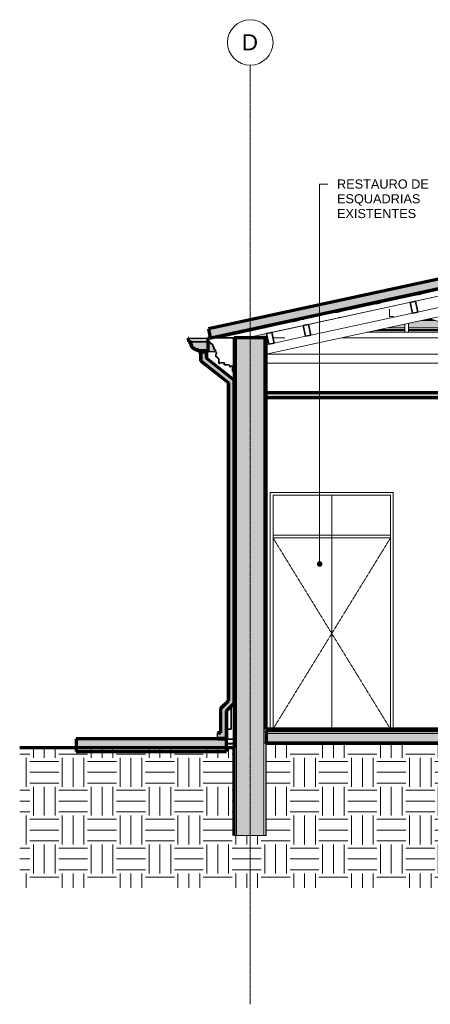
# Model space of a CAD drawing. Header units: millimetres. Extents: x -21497 to 35032, y -1993 to 8822.
# Tile 14 of 25: x 7299 to 11806, y -1993 to 8822. Entities that reach past the tile are written whole.
import ezdxf

# ---------------------------------------------------------------- set-up
doc = ezdxf.new("R2010")
doc.units = ezdxf.units.MM
doc.linetypes.add('_Tracejado pequeno', pattern=[2.25, 1.5, -0.75])
doc.linetypes.add('_Traço - ponto', pattern=[16, 12, -2, 0, -2])
for name, color, linetype, lineweight in [('A-CLNG', 13, 'Continuous', 25), ('A-CLNG-PATT', 13, 'Continuous', 25), ('A-DOOR', 31, 'Continuous', 18), ('A-DOOR-HDLN', 31, '_Tracejado pequeno', 18), ('A-FLOR', 192, 'Continuous', 18), ('A-FLOR-MCUT', 51, 'Continuous', 18), ('A-FLOR-PATT', 8, 'Continuous', 25), ('A-GENM', 13, 'Continuous', 18), ('A-GLAZ-CWMG', 51, 'Continuous', 18), ('A-ROOF', 132, 'Continuous', 25), ('A-ROOF-MCUT', 132, 'Continuous', 70), ('A-ROOF-OTLN', 132, 'Continuous', 25), ('A-ROOF-PATT', 132, 'Continuous', 25), ('A-WALL', 113, 'Continuous', 18), ('A-WALL-PATT', 111, 'Continuous', 70), ('G-ANNO-TEXT', 231, 'Continuous', 9), ('S-GRID', 1, 'Continuous', 9), ('S-GRID-IDEN', 1, 'Continuous', 9)]:
    doc.layers.add(name, color=color, linetype=linetype, lineweight=lineweight)
doc.styles.add('Arial_2', font='arial.ttf', dxfattribs={"height": 175})
doc.styles.add('Arial_3', font='arial.ttf', dxfattribs={"height": 100})
pattern_1 = [(0, (18521.33, 3294.04), (317.5, 317.5), [317.5, -317.5]), (0, (18521.33, 3413.1), (317.5, 317.5), [317.5, -317.5]), (0, (18521.33, 3532.16), (317.5, 317.5), [317.5, -317.5]), (90, (18561.02, 3571.85), (-317.5, 317.5), [317.5, -317.5]), (90, (18680.08, 3571.85), (-317.5, 317.5), [317.5, -317.5]), (90, (18799.14, 3571.85), (-317.5, 317.5), [317.5, -317.5])]

# ---------------------------------------------------------------- blocks, each defined once
blk = doc.blocks.new('porta dupla - P01 - 1_35 x 2_60 m-4336736-CORTE F - MANTER _ CONSTRUIR')
at = {"layer": 'A-DOOR'}
for p, q in [((-17953, 3630), (-17953, 1030)), ((-16603, 3630), (-17953, 3630)), ((-17923, 1030), (-17923, 3600)), ((-17923, 3600), (-16633, 3600)), ((-17923, 3600), (-17278, 3600)), ((-17923, 3600), (-17923, 1030)), ((-17278, 1030), (-17278, 3600)), ((-17278, 3600), (-16633, 3600)), ((-17278, 1030), (-17278, 3600)), ((-16633, 3600), (-16633, 1030)), ((-16633, 3600), (-16633, 1030)), ((-16603, 1030), (-16603, 3630)), ((-16633, 3160), (-17923, 3160)), ((-17923, 3160), (-17923, 3130)), ((-16633, 3130), (-16633, 3160)), ((-17923, 3130), (-16633, 3130))]:
    blk.add_line(p, q, dxfattribs=at)
at = {"layer": 'A-DOOR-HDLN'}
for p, q in [((-16633, 3130), (-17923, 3130)), ((-17923, 3130), (-17278, 2080)), ((-16633, 3130), (-17278, 2080)), ((-17278, 2080), (-17923, 1030)), ((-17278, 2080), (-16633, 1030))]:
    blk.add_line(p, q, dxfattribs=at)
blk = doc.blocks.new('Rectangular Mullion - 6x12 cm-3934083-CORTE F - MANTER _ CONSTRUIR')
at = {"layer": 'A-GLAZ-CWMG', "lineweight": 35}
for p, q in [((-16360, 5729), (-16419, 5716)), ((-16419, 5716), (-16393, 5599)), ((-16335, 5611), (-16360, 5729)), ((-16393, 5599), (-16335, 5611))]:
    blk.add_line(p, q, dxfattribs=at)
blk = doc.blocks.new('Rectangular Mullion - 2x5 cm-4253627-CORTE F - MANTER _ CONSTRUIR')
at = {"layer": 'A-GLAZ-CWMG'}
for p, q in [((-18153, 5419), (-18153, 5427)), ((-18153, 5407), (-18153, 5419)), ((-18093, 5419), (-18153, 5419)), ((-18098, 5439), (-18003, 5439)), ((-17786, 5419), (-17796, 5419)), ((-17706, 5439), (-17697, 5439)), ((-16475, 5419), (-16748, 5419)), ((-16659, 5439), (-16475, 5439)), ((-16435, 5439), (-15937, 5439)), ((-15937, 5419), (-16435, 5419)), ((-15859, 5419), (-15897, 5419)), ((-15761, 5439), (-15400, 5439)), ((-15400, 5419), (-15705, 5419)), ((-15360, 5439), (-15186, 5439)), ((-15186, 5419), (-15360, 5419)), ((-15036, 5439), (-14862, 5439)), ((-14862, 5419), (-15036, 5419)), ((-14822, 5439), (-14461, 5439)), ((-14517, 5419), (-14822, 5419)), ((-14325, 5419), (-14363, 5419)), ((-14285, 5439), (-13787, 5439)), ((-13787, 5419), (-14285, 5419)), ((-13747, 5439), (-13563, 5439)), ((-13474, 5419), (-13747, 5419)), ((-12525, 5439), (-12516, 5439)), ((-18153, 5407), (-18149, 5407)), ((-17852, 5407), (-17842, 5407)), ((-16804, 5407), (-16475, 5407)), ((-16435, 5407), (-15937, 5407)), ((-15897, 5407), (-15823, 5407)), ((-15670, 5407), (-15400, 5407)), ((-15360, 5407), (-15186, 5407)), ((-15036, 5407), (-14862, 5407)), ((-14822, 5407), (-14552, 5407)), ((-14399, 5407), (-14325, 5407)), ((-14285, 5407), (-13787, 5407)), ((-13747, 5407), (-13418, 5407))]:
    blk.add_line(p, q, dxfattribs=at)
blk = doc.blocks.new('Rectangular Mullion - 2x5 cm-4253628-CORTE F - MANTER _ CONSTRUIR')
at = {"layer": 'A-GLAZ-CWMG', "lineweight": 35}
for p, q in [((-17651, 5536), (-17700, 5525)), ((-17700, 5525), (-17696, 5506)), ((-17696, 5506), (-17647, 5516)), ((-17647, 5516), (-17651, 5536))]:
    blk.add_line(p, q, dxfattribs=at)
blk = doc.blocks.new('Rectangular Mullion - 2x5 cm-4253642-CORTE F - MANTER _ CONSTRUIR')
at = {"layer": 'A-GLAZ-CWMG'}
for p, q in [((-17646, 5529), (-17646, 5537)), ((-17646, 5517), (-17646, 5529)), ((-17586, 5529), (-17646, 5529)), ((-17646, 5517), (-17642, 5517)), ((-17591, 5549), (-17496, 5549)), ((-17344, 5517), (-17335, 5517)), ((-17279, 5529), (-17289, 5529)), ((-17199, 5549), (-17190, 5549)), ((-16297, 5517), (-16143, 5517)), ((-16178, 5529), (-16241, 5529)), ((-15937, 5529), (-16025, 5529)), ((-15989, 5517), (-15937, 5517)), ((-15400, 5529), (-15897, 5529)), ((-15897, 5517), (-15400, 5517)), ((-15186, 5529), (-15360, 5529)), ((-15360, 5517), (-15186, 5517)), ((-14862, 5529), (-15036, 5529)), ((-15036, 5517), (-14862, 5517)), ((-14325, 5529), (-14822, 5529)), ((-14822, 5517), (-14325, 5517)), ((-14197, 5529), (-14285, 5529)), ((-14285, 5517), (-14233, 5517)), ((-14079, 5517), (-13925, 5517)), ((-13981, 5529), (-14044, 5529))]:
    blk.add_line(p, q, dxfattribs=at)
blk = doc.blocks.new('Rectangular Mullion - 2x5 cm-4253644-CORTE F - MANTER _ CONSTRUIR')
at = {"layer": 'A-GLAZ-CWMG'}
for p, q in [((-16632, 5749), (-16632, 5757)), ((-16632, 5737), (-16632, 5749)), ((-16572, 5749), (-16632, 5749)), ((-16632, 5737), (-16627, 5737)), ((-16577, 5769), (-16482, 5769)), ((-16330, 5737), (-16321, 5737)), ((-16265, 5749), (-16274, 5749)), ((-16185, 5769), (-16175, 5769)), ((-15283, 5737), (-15186, 5737)), ((-15186, 5749), (-15227, 5749)), ((-14995, 5749), (-15036, 5749)), ((-15036, 5737), (-14939, 5737)), ((-13948, 5749), (-13957, 5749)), ((-13901, 5737), (-13892, 5737)), ((-13590, 5749), (-13650, 5749)), ((-13595, 5737), (-13590, 5737)), ((-13590, 5757), (-13590, 5749)), ((-13590, 5749), (-13590, 5737))]:
    blk.add_line(p, q, dxfattribs=at)
blk = doc.blocks.new('Rectangular Mullion - 2x5 cm-4253647-CORTE F - MANTER _ CONSTRUIR')
at = {"layer": 'A-GLAZ-CWMG', "lineweight": 35}
for p, q in [((-17199, 5634), (-17247, 5623)), ((-17194, 5614), (-17199, 5634)), ((-17247, 5623), (-17243, 5604)), ((-17243, 5604), (-17194, 5614))]:
    blk.add_line(p, q, dxfattribs=at)
blk = doc.blocks.new('Rectangular Mullion - 2x5 cm-4253648-CORTE F - MANTER _ CONSTRUIR')
at = {"layer": 'A-GLAZ-CWMG', "lineweight": 35}
for p, q in [((-16746, 5732), (-16795, 5721)), ((-16742, 5712), (-16746, 5732)), ((-16795, 5721), (-16791, 5702)), ((-16791, 5702), (-16742, 5712))]:
    blk.add_line(p, q, dxfattribs=at)
blk = doc.blocks.new('Rectangular Mullion - 2x5 cm-4253649-CORTE F - MANTER _ CONSTRUIR')
at = {"layer": 'A-GLAZ-CWMG', "lineweight": 35}
for p, q in [((-16294, 5830), (-16343, 5820)), ((-16343, 5820), (-16338, 5800)), ((-16338, 5800), (-16289, 5811)), ((-16289, 5811), (-16294, 5830))]:
    blk.add_line(p, q, dxfattribs=at)
blk = doc.blocks.new('Rectangular Mullion - 6x12 cm-3933650-CORTE F - MANTER _ CONSTRUIR')
at = {"layer": 'A-GLAZ-CWMG'}
for p, q in [((-16643, 5667), (-16643, 5670)), ((-16643, 5563), (-16643, 5643)), ((-16598, 5679), (-16588, 5679)), ((-15551, 5679), (-15186, 5679)), ((-15036, 5679), (-14671, 5679)), ((-13634, 5679), (-13624, 5679)), ((-16643, 5554), (-16643, 5563)), ((-16601, 5563), (-16643, 5563)), ((-15186, 5563), (-16087, 5563)), ((-16079, 5548), (-15186, 5548)), ((-14135, 5563), (-15036, 5563)), ((-15036, 5548), (-14143, 5548))]:
    blk.add_line(p, q, dxfattribs=at)
blk = doc.blocks.new('Rectangular Mullion - 6x12 cm 2-3933709-CORTE F - MANTER _ CONSTRUIR')
at = {"layer": 'A-GLAZ-CWMG'}
for p, q in [((-15255, 5969), (-16360, 5729)), ((-16419, 5716), (-16427, 5714))]:
    blk.add_line(p, q, dxfattribs=at)
blk = doc.blocks.new('Rectangular Mullion - 4x6_3-V18-CORTE F - MANTER _ CONSTRUIR')
at = {"layer": 'A-GLAZ-CWMG'}
for p, q in [((-16455, 5776), (-16475, 5776)), ((-16475, 5776), (-16475, 5770)), ((-16450, 5776), (-16455, 5776)), ((-16475, 5704), (-16475, 5706)), ((-16435, 5713), (-16435, 5715)), ((-16475, 5388), (-16475, 5479)), ((-16435, 5388), (-16435, 5487))]:
    blk.add_line(p, q, dxfattribs=at)
blk = doc.blocks.new('Rectangular Mullion - 4x6_3-3931011-CORTE F - MANTER _ CONSTRUIR')
at = {"layer": 'A-GLAZ-CWMG'}
for p, q in [((-15385, 6007), (-15107, 6067)), ((-15107, 6067), (-15093, 6006)), ((-18214, 5329), (-15171, 5989)), ((-15837, 5909), (-15434, 5996)), ((-15116, 6001), (-15093, 6006)), ((-16289, 5811), (-15886, 5898)), ((-16742, 5712), (-16338, 5800)), ((-17194, 5614), (-16791, 5702)), ((-17647, 5516), (-17243, 5604)), ((-18511, 5329), (-17696, 5506)), ((-18587, 5248), (-18589, 5257)), ((-18587, 5248), (-18582, 5249))]:
    blk.add_line(p, q, dxfattribs=at)
blk = doc.blocks.new('Rectangular Mullion - 6x12 cm 2-4082039-CORTE F - MANTER _ CONSTRUIR')
at = {"layer": 'A-GLAZ-CWMG'}
for p, q in [((-16427, 5714), (-17533, 5474)), ((-17592, 5462), (-17600, 5460))]:
    blk.add_line(p, q, dxfattribs=at)
blk = doc.blocks.new('Rectangular Mullion - 6x12 cm-4082038-CORTE F - MANTER _ CONSTRUIR')
at = {"layer": 'A-GLAZ-CWMG', "lineweight": 35}
for p, q in [((-17533, 5474), (-17592, 5462)), ((-17592, 5462), (-17566, 5344)), ((-17507, 5357), (-17533, 5474)), ((-17566, 5344), (-17507, 5357))]:
    blk.add_line(p, q, dxfattribs=at)
blk = doc.blocks.new('Rectangular Mullion - 6x12 cm-3933674-CORTE F - MANTER _ CONSTRUIR')
at = {"layer": 'A-GLAZ-CWMG'}
for p, q in [((-17984, 5376), (-17984, 5378)), ((-17939, 5388), (-17930, 5388)), ((-16892, 5388), (-15768, 5388)), ((-15615, 5388), (-15186, 5388)), ((-15036, 5388), (-14607, 5388)), ((-14454, 5388), (-13330, 5388))]:
    blk.add_line(p, q, dxfattribs=at)
blk = doc.blocks.new('tesoura2 - tesoura-4027960-CORTE F - MANTER _ CONSTRUIR')
at = {"layer": 'A-GENM'}
for p, q in [((-15115, 6066), (-15186, 6066)), ((-15186, 6066), (-15186, 6050)), ((-15036, 6066), (-15107, 6066)), ((-15036, 6050), (-15036, 6066)), ((-15186, 5986), (-15186, 5976)), ((-15036, 5983), (-15036, 5986)), ((-15221, 5853), (-16335, 5611)), ((-15160, 5764), (-15186, 5861)), ((-15036, 5861), (-15060, 5764)), ((-15036, 5860), (-15036, 5861)), ((-17998, 5148), (-15160, 5764)), ((-15186, 5758), (-15186, 5148)), ((-15060, 5764), (-12303, 5166)), ((-15036, 5148), (-15036, 5758)), ((-16393, 5599), (-17507, 5357)), ((-16203, 5538), (-15186, 5188)), ((-15186, 5241), (-16108, 5558)), ((-14114, 5558), (-15036, 5241)), ((-15036, 5188), (-14019, 5538)), ((-17566, 5344), (-17911, 5269)), ((-17970, 5257), (-17998, 5251)), ((-15186, 5188), (-15186, 5241)), ((-15036, 5241), (-15036, 5188)), ((-12303, 5148), (-17998, 5148)), ((-15186, 5148), (-15036, 5148))]:
    blk.add_line(p, q, dxfattribs=at)
blk = doc.blocks.new('Rectangular Mullion - 6x12 cm 2-4082040-CORTE F - MANTER _ CONSTRUIR')
at = {"layer": 'A-GLAZ-CWMG'}
blk.add_line((-17600, 5460), (-17937, 5387), dxfattribs=at)
blk = doc.blocks.new('Rectangular Mullion - 6x12 cm-4082041-CORTE F - MANTER _ CONSTRUIR')
at = {"layer": 'A-GLAZ-CWMG', "lineweight": 35}
for p, q in [((-17937, 5387), (-17995, 5374)), ((-17995, 5374), (-17970, 5257)), ((-17911, 5269), (-17937, 5387)), ((-17970, 5257), (-17911, 5269))]:
    blk.add_line(p, q, dxfattribs=at)
blk = doc.blocks.new('Generic Models 1 - Generic Models 24-4258923-CORTE F - MANTER _ CONSTRUIR')
at = {"layer": 'A-GENM', "lineweight": 25}
h = blk.add_hatch(color=173, dxfattribs=at)
h.paths.add_polyline_path([(-18433, 924), (-18433, 1230), (-18348, 1315), (-18348, 4864), (-18652, 5104), (-18652, 5174), (-18654, 5174), (-18654, 5103), (-18350, 4863), (-18350, 1316), (-18435, 1231), (-18435, 926), (-18533, 926), (-18533, 924), (-18498, 924)], flags=0)
h.paths.add_polyline_path([(-18496, 987), (-18496, 1256), (-18411, 1341), (-18411, 4834), (-18715, 5073), (-18715, 5174), (-18717, 5174), (-18717, 5072), (-18413, 4833), (-18413, 1342), (-18498, 1257), (-18498, 989), (-18533, 989), (-18533, 987), (-18498, 987)], flags=0)
for points in [[(-18435, 926), (-18435, 1231), (-18350, 1316), (-18350, 4863), (-18654, 5103), (-18654, 5174), (-18715, 5174), (-18715, 5073), (-18411, 4834), (-18411, 1341), (-18496, 1256), (-18496, 987), (-18533, 987), (-18533, 926), (-18496, 926)], [(-18498, 922), (-18433, 922), (-18433, 924), (-18498, 924)]]:
    blk.add_hatch(color=254, dxfattribs=at).paths.add_polyline_path(points, flags=0)
at = {"layer": 'A-GENM', "color": 7, "lineweight": 70}
for p, q in [((-18715, 5174), (-18717, 5174)), ((-18717, 5174), (-18717, 5072)), ((-18715, 5073), (-18715, 5174)), ((-18652, 5174), (-18654, 5174)), ((-18654, 5174), (-18654, 5103)), ((-18654, 5103), (-18350, 4863)), ((-18652, 5104), (-18652, 5174)), ((-18348, 4864), (-18652, 5104)), ((-18717, 5072), (-18413, 4833)), ((-18411, 4834), (-18715, 5073)), ((-18413, 4833), (-18413, 1342)), ((-18411, 1341), (-18411, 4834)), ((-18350, 4863), (-18350, 1316)), ((-18348, 1315), (-18348, 4864)), ((-18413, 1342), (-18498, 1257)), ((-18496, 1256), (-18411, 1341)), ((-18350, 1316), (-18435, 1231)), ((-18433, 1230), (-18348, 1315)), ((-18498, 1257), (-18498, 989)), ((-18496, 987), (-18496, 1256)), ((-18435, 1231), (-18435, 926)), ((-18433, 924), (-18433, 1230)), ((-18498, 989), (-18533, 989)), ((-18533, 989), (-18533, 987)), ((-18533, 987), (-18496, 987)), ((-18435, 926), (-18533, 926)), ((-18533, 926), (-18533, 924)), ((-18533, 924), (-18433, 924))]:
    blk.add_line(p, q, dxfattribs=at)
at = {"layer": 'A-GENM', "color": 5, "lineweight": 25}
for p, q in [((-18533, 926), (-18533, 987)), ((-18498, 924), (-18498, 922))]:
    blk.add_line(p, q, dxfattribs=at)
blk = doc.blocks.new('ORNAMENTO SUPERIOR - ORNAMENTO SUPERIOR-4323885-CORTE F - MANTER _ CONSTRUIR')
at = {"layer": 'A-GENM', "lineweight": 35}
for p, q in [((-18348, 5329), (-18632, 5329)), ((-18632, 5329), (-18632, 5287)), ((-18348, 4939), (-18348, 5329)), ((-18632, 5287), (-18622, 5287)), ((-18622, 5287), (-18622, 5282)), ((-18622, 5282), (-18617, 5282)), ((-18617, 5282), (-18617, 5277)), ((-18617, 5277), (-18612, 5277)), ((-18612, 5277), (-18612, 5267)), ((-18612, 5267), (-18597, 5267)), ((-18597, 5267), (-18597, 5262)), ((-18597, 5262), (-18592, 5262)), ((-18592, 5262), (-18592, 5257)), ((-18592, 5257), (-18587, 5257)), ((-18587, 5257), (-18587, 5252)), ((-18587, 5252), (-18582, 5252)), ((-18582, 5252), (-18582, 5232)), ((-18582, 5232), (-18572, 5232)), ((-18572, 5232), (-18572, 5202)), ((-18572, 5202), (-18562, 5202)), ((-18562, 5202), (-18562, 5192)), ((-18562, 5192), (-18552, 5192)), ((-18552, 5192), (-18552, 5187)), ((-18552, 5187), (-18566, 5177)), ((-18546, 5117), (-18536, 5117)), ((-18536, 5117), (-18536, 5107)), ((-18536, 5107), (-18526, 5107)), ((-18526, 5107), (-18526, 5097)), ((-18526, 5097), (-18516, 5097)), ((-18516, 5097), (-18516, 5047)), ((-18516, 5047), (-18506, 5047)), ((-18506, 5047), (-18506, 5052)), ((-18506, 5052), (-18456, 5052)), ((-18452, 5032), (-18406, 5032)), ((-18406, 5032), (-18406, 5024)), ((-18406, 5024), (-18398, 5024)), ((-18398, 5024), (-18398, 5009)), ((-18398, 5009), (-18388, 5009)), ((-18368, 5009), (-18368, 4959)), ((-18368, 4959), (-18358, 4959)), ((-18358, 4959), (-18358, 4939)), ((-18358, 4939), (-18348, 4939))]:
    blk.add_line(p, q, dxfattribs=at)
for centre, radius, start, end in [((-18561, 5158), 19, 325.4597, 104.5403), ((-18529, 5132), 22.6, 135.8597, 221.7664), ((-18452, 5037), 5.84, 134.5404, 270), ((-18462, 5047), 7.42, 317.6422, 42.3578), ((-18378, 5009), 10, 0, 182.8227)]:
    blk.add_arc(centre, radius, start, end, dxfattribs=at)
blk = doc.blocks.new('Embasamento - Embasamento-4325691-CORTE F - MANTER _ CONSTRUIR')
at = {"layer": 'A-GENM', "lineweight": 35}
for p, q in [((-18348, 1280), (-18383, 1280)), ((-18383, 1280), (-18383, 1030)), ((-18348, 920), (-18348, 1280)), ((-18383, 1030), (-18433, 1030)), ((-18433, 1030), (-18433, 920)), ((-18433, 920), (-18348, 920))]:
    blk.add_line(p, q, dxfattribs=at)
at = {"layer": 'A-GENM'}
for p, q in [((-18433, 875), (-18348, 875)), ((-18433, 865), (-18348, 865))]:
    blk.add_line(p, q, dxfattribs=at)
blk = doc.blocks.new('Grid - Head Grid-11506-CORTE F - MANTER _ CONSTRUIR')
at = {"layer": 'S-GRID-IDEN'}
blk.add_circle((-673, 8572), 250, dxfattribs=at)

msp = doc.modelspace()

# ---------------------------------------------------------------- hatches: boundary and pattern name
at = {"layer": 'A-CLNG-PATT', "lineweight": 18}
msp.add_hatch(color=171, dxfattribs=at).paths.add_polyline_path([(10003.874, 4671.934), (18383.874, 4671.934), (18383.874, 4721.934), (10003.874, 4721.934), (10003.874, 4687.267)], flags=0)
at = {"layer": 'A-FLOR-PATT', "lineweight": 18}
h = msp.add_hatch(dxfattribs=at)
h.set_pattern_fill('FP_4', color=256, style=0, pattern_type=2)
h.set_pattern_definition([(50, (18521.33, 3294.04), (364.368, -31.878), [38.1, -419.1]), (355, (18521.33, 3294.04), (-70.486, 382.113), [30.48, -335.28]), (100.451, (18551.7, 3291.38), (293.885, 350.233), [32.38, -356.18]), (46.184, (18521.33, 3395.64), (542.158, -84.086), [57.15, -628.65]), (96.636, (18566.5, 3388.63), (474.805, 494.855), [48.57, -534.27]), (351.184, (18521.33, 3395.64), (474.81, 494.85), [45.72, -502.92]), (21, (18572.13, 3370.24), (303.228, -204.53), [38.1, -419.1]), (326, (18572.13, 3370.24), (123.604, 368.376), [30.48, -335.28]), (71.451, (18597.4, 3353.2), (426.834, 163.843), [32.38, -356.18]), (37.5, (18521.33, 3294.04), (6.1766, 169.1102), [16.764, -314.452, 16.764, -323.596, -336.55]), (37.5, (18521.33, 3294.04), (6.1766, 169.1102), [-671.576, 16.764, -319.786]), (7.5, (18521.33, 3294.04), (133.639, 200.3615), [16.764, -177.292, 16.764, -306.832, -128.27]), (7.5, (18521.33, 3294.04), (133.639, 200.3615), [-517.652, 16.764, -111.506]), (327.5, (18408.05, 3294.04), (271.1818, -11.4584), [16.764, -110.236, 16.764, -379.476, -525.78]), (327.5, (18408.05, 3294.04), (271.1818, -11.4584), [-523.24, 16.764, -509.016]), (317.5, (18357.25, 3294.04), (296.2585, 50.853), [16.764, -148.336, 16.764, -246.38, -373.38]), (317.5, (18357.25, 3294.04), (296.2585, 50.853), [-428.244, 16.764, -356.616])])
h.paths.add_polyline_path([(10003.874, 880), (18383.874, 880), (18383.874, 980), (10003.874, 980), (10003.874, 906.56)], flags=0)
h.paths.add_polyline_path([(24493.874, 880), (24493.874, 980), (18583.874, 980), (18583.874, 880), (24211.003, 880)], flags=0)
msp.add_hatch(color=171, dxfattribs=at).paths.add_polyline_path([(7916.799, 782.239), (9568.874, 782.239), (9568.874, 922.248), (7916.799, 922.248)], flags=0)
h = msp.add_hatch(dxfattribs=at)
h.set_pattern_fill('FP_5', color=256, style=0, pattern_type=2)
h.set_pattern_definition(pattern_1)
h.paths.add_polyline_path([(9807.001, -713.744), (24843.874, -713.744), (24843.874, 0), (24493.874, 0), (24493.874, 870), (18583.874, 870), (18583.874, 0), (18383.874, 0), (18383.874, 870), (10003.874, 870), (10003.874, -140), (9653.874, -140), (9653.874, -713.744), (9805.908, -713.744)], flags=0)
h = msp.add_hatch(dxfattribs=at)
h.set_pattern_fill('FP_5', color=256, style=0, pattern_type=2)
h.set_pattern_definition(pattern_1)
h.paths.add_polyline_path([(7298.701, -713.744), (9653.874, -713.744), (9653.874, 822.248), (7298.701, 822.248), (7298.701, -625.066)], flags=0)
at = {"layer": 'A-ROOF-OTLN'}
for points in [[(9170.915, 5286.726), (9363.467, 5286.726), (9363.467, 5322.609), (9152.905, 5322.173), (9156.007, 5286.726)], [(9368.467, 5173.798), (9451.626, 5173.798), (9451.177, 5174.438), (9436.36, 5176.69), (9450.054, 5187.389), (9449.621, 5192.389), (9440.054, 5192.389), (9440.054, 5202.389), (9430.054, 5202.389), (9430.054, 5232.389), (9420.054, 5232.389), (9420.054, 5248.705), (9415.291, 5247.672), (9413.183, 5257.389), (9410.054, 5257.389), (9410.054, 5262.389), (9405.054, 5262.389), (9405.054, 5267.389), (9390.054, 5267.389), (9390.054, 5277.389), (9385.054, 5277.389), (9385.054, 5282.389), (9380.054, 5282.389), (9380.054, 5287.389), (9370.054, 5287.389), (9370.054, 5322.738), (9368.467, 5322.738), (9368.467, 5178.798)], [(9176.02, 5283.198), (9363.467, 5283.198), (9363.467, 5286.726), (9156.007, 5286.726), (9170.915, 5284.098)], [(9320.824, 5198.603), (9363.467, 5198.603), (9363.467, 5283.198), (9176.02, 5283.198), (9179.713, 5256.529), (9181.042, 5252.588), (9191.934, 5231.265), (9210.536, 5213.384), (9213.296, 5211.707), (9234.001, 5202.277), (9236.886, 5201.363), (9264.164, 5198.603)], [(9363.467, 5178.798), (9363.467, 5198.603), (9260.672, 5198.603), (9264.164, 5178.798), (9320.824, 5178.798)]]:
    msp.add_hatch(color=151, dxfattribs=at).paths.add_polyline_path(points, flags=0)
at = {"layer": 'A-ROOF-PATT', "lineweight": 18}
for points in [[(9396.725, 5328.7), (12891.04, 6086.799), (12944.763, 6075.143), (21654.619, 6075.143), (24320.256, 5328.765), (24347.219, 5425.061), (21657.364, 6178.221), (12941.3, 6178.221), (12891.04, 6189.125), (9369.9, 5425.206), (9390.837, 5328.7)], [(9320.824, 5173.798), (9368.467, 5173.798), (9368.467, 5322.738), (9363.467, 5322.738), (9363.467, 5178.798), (9264.164, 5178.798), (9260.672, 5198.603), (9234.001, 5201.698), (9209.827, 5213.384), (9190.835, 5232.363), (9179.133, 5256.529), (9176.02, 5283.198), (9156.007, 5286.726), (9152.867, 5322.609), (9147.886, 5322.173), (9151.36, 5282.469), (9170.915, 5279.021), (9175.117, 5252.588), (9187.278, 5228.746), (9206.21, 5209.826), (9230.06, 5197.679), (9256.495, 5193.494), (9259.968, 5173.798)]]:
    msp.add_hatch(color=171, dxfattribs=at).paths.add_polyline_path(points, flags=0)
at = {"layer": 'A-ROOF-PATT'}
h = msp.add_hatch(color=151, dxfattribs=at)
h.paths.add_polyline_path([(9396.725, 5328.7), (9491.634, 5328.7), (9853.685, 5407.248), (9848.88, 5407.248), (9848.88, 5426.796), (9401.934, 5329.83)], flags=0)
h.paths.add_polyline_path([(10007.016, 5328.7), (10016.84, 5328.7), (10007.016, 5373.981), (10018.312, 5376.432), (10018.312, 5378.498), (9788.776, 5328.7), (10003.874, 5328.7)], flags=0)
h.paths.add_polyline_path([(11600.393, 5388.223), (12065.14, 5388.223), (12065.14, 5407.248), (11567.651, 5407.248), (11567.651, 5388.223)], flags=0)
h.paths.add_polyline_path([(12387.812, 5388.223), (12602.63, 5388.223), (12602.63, 5407.248), (12332.56, 5407.248)], flags=0)
h.paths.add_polyline_path([(12105.14, 5388.223), (12234.234, 5388.223), (12178.983, 5407.248), (12105.14, 5407.248)], flags=0)
h.paths.add_polyline_path([(11527.651, 5388.223), (11527.651, 5407.248), (11197.992, 5407.248), (11110.302, 5388.223)], flags=0)
h.paths.add_polyline_path([(14284.217, 5388.223), (14672.446, 5388.223), (14584.757, 5407.248), (14255.097, 5407.248), (14255.097, 5388.223)], flags=0)
h.paths.add_polyline_path([(14215.097, 5388.223), (14215.097, 5407.248), (13717.608, 5407.248), (13717.608, 5388.223), (14186.764, 5388.223)], flags=0)
h.paths.add_polyline_path([(13180.119, 5388.223), (13394.937, 5388.223), (13450.188, 5407.248), (13180.119, 5407.248)], flags=0)
h.paths.add_polyline_path([(13548.514, 5388.223), (13677.608, 5388.223), (13677.608, 5407.248), (13603.766, 5407.248)], flags=0)
h.paths.add_polyline_path([(10072.662, 5388.223), (10160.352, 5407.248), (10150.828, 5407.248), (10065.652, 5388.223)], flags=0)
h.paths.add_polyline_path([(13140.119, 5388.223), (13140.119, 5407.248), (12966.374, 5407.248), (12966.374, 5388.223)], flags=0)
h.paths.add_polyline_path([(12642.63, 5388.223), (12816.374, 5388.223), (12816.374, 5407.248), (12642.63, 5407.248)], flags=0)
h.paths.add_polyline_path([(9999.015, 5438.777), (10306.769, 5505.545), (10302.532, 5525.072), (10351.396, 5535.672), (10355.962, 5516.218), (10360.768, 5517.26), (10355.962, 5517.26), (10355.636, 5536.738), (9904.107, 5438.777)], flags=0)
h.paths.add_polyline_path([(12602.63, 5438.777), (12602.63, 5517.26), (12105.14, 5517.26), (12105.14, 5485.555), (12240.992, 5438.777)], flags=0)
h.paths.add_polyline_path([(11799.799, 5438.777), (12065.14, 5438.777), (12065.14, 5446.447), (11859.483, 5517.26), (11705.074, 5517.26), (11567.651, 5487.446), (11567.651, 5438.777), (11710.606, 5438.777)], flags=0)
h.paths.add_polyline_path([(14439.427, 5438.777), (14255.097, 5478.768), (14255.097, 5438.777), (14284.217, 5438.777)], flags=0)
h.paths.add_polyline_path([(15486.591, 5438.777), (15310.563, 5476.967), (15301.039, 5476.967), (15477.066, 5438.777)], flags=0)
h.paths.add_polyline_path([(12816.374, 5438.777), (12816.374, 5517.26), (12642.63, 5517.26), (12642.63, 5438.777)], flags=0)
h.paths.add_polyline_path([(12966.374, 5438.777), (13140.119, 5438.777), (13140.119, 5517.26), (12966.374, 5517.26)], flags=0)
h.paths.add_polyline_path([(13181.241, 5438.777), (13541.757, 5438.777), (13677.608, 5485.555), (13677.608, 5517.26), (13180.119, 5517.26), (13180.119, 5438.777)], flags=0)
h.paths.add_polyline_path([(14215.097, 5438.777), (14215.097, 5487.446), (14077.674, 5517.26), (13923.265, 5517.26), (13717.608, 5446.447), (13717.608, 5438.777), (14186.764, 5438.777)], flags=0)
h.paths.add_polyline_path([(10296.158, 5438.777), (10305.682, 5438.777), (10667.435, 5517.26), (10657.91, 5517.26), (10392.707, 5459.724)], flags=0)
h.paths.add_polyline_path([(11343.322, 5438.777), (11527.651, 5438.777), (11527.651, 5478.768)], flags=0)
h.paths.add_polyline_path([(15733.874, 5450.096), (15786.62, 5450.096), (15786.62, 5458.596), (15701.945, 5476.967), (15607.705, 5476.967), (15731.562, 5450.096)], flags=0)
h.paths.add_polyline_path([(12065.14, 5499.328), (12065.14, 5517.26), (12013.061, 5517.26)], flags=0)
h.paths.add_polyline_path([(13717.608, 5499.328), (13769.687, 5517.26), (13717.608, 5517.26)], flags=0)
h.paths.add_polyline_path([(10812.765, 5548.79), (11359.82, 5667.475), (11359.82, 5669.541), (10803.24, 5548.79)], flags=0)
h.paths.add_polyline_path([(10411.19, 5548.79), (10506.098, 5548.79), (10759.188, 5603.698), (10754.952, 5623.225), (10803.815, 5633.826), (10808.055, 5614.3), (11211.607, 5701.852), (11207.371, 5721.378), (11256.234, 5731.979), (11260.475, 5712.454), (11374.933, 5737.285), (11370.127, 5737.285), (11370.127, 5756.833), (10754.952, 5623.37)], flags=0)
h.paths.add_polyline_path([(14368.578, 5679.266), (14378.103, 5679.266), (14255.097, 5705.952), (14255.097, 5703.886), (14284.217, 5697.568)], flags=0)
h.paths.add_polyline_path([(12451.809, 5679.266), (12602.63, 5679.266), (12602.63, 5711.987)], flags=0)
h.paths.add_polyline_path([(12816.374, 5679.266), (12816.374, 5737.285), (12719.239, 5737.285), (12642.63, 5720.665), (12642.63, 5679.266), (12773.111, 5679.266)], flags=0)
h.paths.add_polyline_path([(13180.119, 5679.266), (13330.939, 5679.266), (13180.119, 5711.987)], flags=0)
h.paths.add_polyline_path([(13140.119, 5679.266), (13140.119, 5720.665), (13063.51, 5737.285), (12966.374, 5737.285), (12966.374, 5679.266)], flags=0)
h.paths.add_polyline_path([(11414.17, 5679.266), (11527.651, 5703.886), (11527.651, 5705.952), (11404.645, 5679.266)], flags=0)
h.paths.add_polyline_path([(14609.542, 5696.717), (14610.24, 5696.717), (14613.783, 5713.046), (14583.43, 5719.631), (14566.112, 5719.631), (14566.112, 5702.943), (14594.81, 5696.717)], flags=0)
h.paths.add_polyline_path([(14662.646, 5696.717), (14689.049, 5696.717), (14662.646, 5702.445), (14661.403, 5696.717)], flags=0)
h.paths.add_polyline_path([(14526.112, 5711.621), (14526.112, 5719.631), (14493.59, 5719.631), (14493.59, 5739.122), (14469.858, 5744.271), (14469.858, 5723.825), (14518.873, 5713.191)], flags=0)
h.paths.add_polyline_path([(11567.651, 5712.564), (11681.599, 5737.285), (11672.075, 5737.285), (11567.651, 5714.148)], flags=0)
h.paths.add_polyline_path([(14215.097, 5712.564), (14214.775, 5714.701), (14110.674, 5737.285), (14101.149, 5737.285), (14212.206, 5713.191)], flags=0)
h.paths.add_polyline_path([(14429.858, 5732.503), (14429.858, 5752.949), (14412.621, 5756.688), (14412.621, 5737.285), (14407.816, 5737.285), (14412.621, 5736.243)], flags=0)
h.paths.add_polyline_path([(11817.405, 5768.815), (11826.929, 5768.815), (12065.14, 5820.495), (12065.14, 5822.562)], flags=0)
h.paths.add_polyline_path([(11425.354, 5768.815), (11520.263, 5768.815), (11527.651, 5770.418), (11527.651, 5775.82), (11552.548, 5775.82), (11664.027, 5800.005), (11659.79, 5819.531), (11708.654, 5830.132), (11712.894, 5810.607), (12065.14, 5887.027), (12065.14, 5892.429), (12090.037, 5892.429), (12116.446, 5898.158), (12112.21, 5917.685), (12161.073, 5928.286), (12165.313, 5908.76), (12389.097, 5957.311), (12384.292, 5957.311), (12384.292, 5976.859), (11457.64, 5775.82)], flags=0)
h.paths.add_polyline_path([(12105.14, 5829.174), (12602.63, 5937.105), (12602.63, 5939.171), (12105.14, 5831.24)], flags=0)
h.paths.add_polyline_path([(13251.515, 5921.615), (13251.515, 5923.682), (13180.119, 5939.171), (13180.119, 5937.105), (13181.241, 5936.861)], flags=0)
h.paths.add_polyline_path([(13458.058, 5943.337), (13460.769, 5943.622), (13460.769, 5963.195), (13430.869, 5969.682), (13430.869, 5949.236)], flags=0)
h.paths.add_polyline_path([(12642.63, 5945.783), (12695.764, 5957.311), (12686.239, 5957.311), (12642.63, 5947.849)], flags=0)
h.paths.add_polyline_path([(13140.119, 5945.783), (13139.796, 5947.919), (13096.509, 5957.311), (13086.984, 5957.311), (13130.271, 5947.919)], flags=0)
h.paths.add_polyline_path([(12439.519, 5988.84), (12534.427, 5988.84), (12568.865, 5996.312), (12564.629, 6015.838), (12613.492, 6026.439), (12617.733, 6009.038), (12627.527, 6009.038), (12816.374, 6050.009), (12816.374, 6066.281), (12886.934, 6066.281), (12887.134, 6067.201), (12891.374, 6066.281), (12895.615, 6067.201), (12895.814, 6066.281), (12966.374, 6066.281), (12966.374, 6050.009), (13155.222, 6009.038), (13180.119, 6009.038), (13180.119, 6003.637), (13248.321, 5988.84), (13282.635, 5988.84), (13285.023, 5999.846), (13202.398, 5999.846), (13202.398, 6019.249), (12891.04, 6086.799), (12564.629, 6015.983)], flags=0)
h.paths.add_polyline_path([(13334.192, 5988.84), (13342.56, 5988.84), (13334.192, 5990.656), (13333.798, 5988.84)], flags=0)
at = {"layer": 'A-WALL-PATT'}
msp.add_hatch(color=256, dxfattribs=at).paths.add_polyline_path([(9678.874, -140), (9978.874, -140), (9978.874, 5328.7), (9678.874, 5328.7), (9678.874, 366.458)], flags=0)
at = {"layer": 'G-ANNO-TEXT'}
h = msp.add_hatch(color=250, dxfattribs=at)
edge = h.paths.add_edge_path(flags=0)
edge.add_arc((10590.479, 2842.688), 25, 0, 360)

# ---------------------------------------------------------------- linework, layer by layer
at = {"layer": 'A-CLNG', "color": 7, "lineweight": 70}
for p, q in [((18383.874, 4721.934), (10003.874, 4721.934)), ((10003.874, 4671.934), (18383.874, 4671.934))]:
    msp.add_line(p, q, dxfattribs=at)
at = {"layer": 'A-FLOR', "lineweight": 70}
for p, q in [((18383.874, 1030), (10003.874, 1030)), ((18383.874, 1010), (10003.874, 1010)), ((10003.874, 1010), (10003.874, 880)), ((10003.874, 880), (18383.874, 880)), ((18383.874, 870), (10003.874, 870)), ((9653.874, 822.248), (7298.701, 822.248)), ((9653.874, -140), (9653.874, 822.248))]:
    msp.add_line(p, q, dxfattribs=at)
at = {"layer": 'A-FLOR', "color": 7, "lineweight": 70}
for p, q in [((9568.874, 922.248), (7916.799, 922.248)), ((7916.799, 922.248), (7916.799, 782.239)), ((9568.874, 782.239), (9568.874, 922.248)), ((7916.799, 782.239), (9568.874, 782.239))]:
    msp.add_line(p, q, dxfattribs=at)
at = {"layer": 'A-FLOR-MCUT'}
msp.add_line((18383.874, 980), (10003.874, 980), dxfattribs=at)
at = {"layer": 'A-ROOF', "color": 7, "lineweight": 70}
for p, q in [((12891.04, 6189.125), (9369.9, 5425.206)), ((9396.725, 5328.7), (12891.04, 6086.799)), ((9369.9, 5425.206), (9390.837, 5328.7)), ((9390.837, 5328.7), (9396.725, 5328.7))]:
    msp.add_line(p, q, dxfattribs=at)
at = {"layer": 'A-ROOF-MCUT', "color": 7}
for p, q in [((9152.867, 5322.609), (9147.886, 5322.173)), ((9147.886, 5322.173), (9151.36, 5282.469)), ((9156.007, 5286.726), (9152.867, 5322.609)), ((9368.467, 5322.738), (9363.467, 5322.738)), ((9363.467, 5322.738), (9363.467, 5178.798)), ((9368.467, 5173.798), (9368.467, 5322.738)), ((9151.36, 5282.469), (9170.915, 5279.021)), ((9176.02, 5283.198), (9156.007, 5286.726)), ((9256.495, 5193.494), (9259.968, 5173.798)), ((9264.164, 5178.798), (9260.672, 5198.603)), ((9259.968, 5173.798), (9368.467, 5173.798)), ((9363.467, 5178.798), (9264.164, 5178.798))]:
    msp.add_line(p, q, dxfattribs=at)
for radius, start, end in [(85.58, 180.0360357, 270), (80.58, 177.0670556, 272.9709195)]:
    msp.add_arc((9256.495, 5279.074), radius, start, end, dxfattribs=at)
at = {"layer": 'A-ROOF-OTLN', "color": 5}
for p, q in [((9152.867, 5322.609), (9363.467, 5322.609)), ((9368.467, 5322.738), (9370.054, 5322.738)), ((9156.007, 5286.726), (9363.467, 5286.726)), ((9176.02, 5283.198), (9363.467, 5283.198)), ((9260.672, 5198.603), (9363.467, 5198.603)), ((9451.626, 5173.798), (9368.467, 5173.798))]:
    msp.add_line(p, q, dxfattribs=at)
for points, knots in [([(9174.53, 5254.466), (9174.289, 5255.268), (9172.015, 5263.254), (9170.953, 5271.555), (9170.915, 5279.021)], [0.8146446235, 0.8146446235, 0.8146446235, 0.8146446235, 0.8333333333, 1, 1, 1, 1]), ([(9185.107, 5231.874), (9184.159, 5233.306), (9181.278, 5237.939), (9178.841, 5243.082), (9177.249, 5246.757), (9177.148, 5246.993)], [0.6283356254, 0.6283356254, 0.6283356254, 0.6283356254, 0.6666666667, 0.75, 0.7556978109, 0.7556978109, 0.7556978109, 0.7556978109]), ([(9201.977, 5213.1), (9201.333, 5213.629), (9199.271, 5215.377), (9195.956, 5218.498), (9192.856, 5221.829), (9191.104, 5223.883), (9190.573, 5224.524)], [0.4397802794, 0.4397802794, 0.4397802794, 0.4397802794, 0.4583333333, 0.5, 0.5416666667, 0.5602197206, 0.5602197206, 0.5602197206, 0.5602197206]), ([(9208.591, 5214.277), (9209.899, 5213.307), (9211.366, 5212.289), (9212.87, 5211.321), (9213.001, 5211.237)], [0.58871608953, 0.58871608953, 0.58871608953, 0.58871608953, 0.625, 0.62844055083, 0.62844055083, 0.62844055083, 0.62844055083]), ([(9224.473, 5199.714), (9224.235, 5199.809), (9222.262, 5200.612), (9218.6, 5202.258), (9213.82, 5204.827), (9210.792, 5206.712), (9209.362, 5207.658)], [0.2443021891, 0.2443021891, 0.2443021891, 0.2443021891, 0.25, 0.2916666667, 0.3333333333, 0.3716643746, 0.3716643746, 0.3716643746, 0.3716643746]), ([(9230.345, 5202.853), (9230.947, 5202.647), (9233.076, 5201.946), (9235.235, 5201.355), (9236.784, 5200.963)], [0.77162511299, 0.77162511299, 0.77162511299, 0.77162511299, 0.78571428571, 0.82122351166, 0.82122351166, 0.82122351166, 0.82122351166]), ([(9256.495, 5193.494), (9252.679, 5193.494), (9245.165, 5193.983), (9237.124, 5195.606), (9232.75, 5196.853), (9231.951, 5197.093)], [0, 0, 0, 0, 0.0833333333, 0.1666666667, 0.1853553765, 0.1853553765, 0.1853553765, 0.1853553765])]:
    msp.add_open_spline(points, degree=3, knots=knots, dxfattribs=at)
for points in [[(9178.379, 5259.291), (9178.926, 5257.129), (9179.563, 5254.99), (9180.288, 5252.882)], [(9188.691, 5235.541), (9189.655, 5234.038), (9190.669, 5232.567), (9191.73, 5231.131)]]:
    msp.add_open_spline(points, degree=3, dxfattribs=at)
at = {"layer": 'A-WALL', "lineweight": 70}
for p, q in [((9653.874, 5328.7), (9653.874, 822.248)), ((10003.874, 5328.7), (9653.874, 5328.7)), ((10003.874, 1030), (10003.874, 5328.7)), ((10003.874, 870), (10003.874, 880))]:
    msp.add_line(p, q, dxfattribs=at)
at = {"layer": 'A-WALL'}
for p, q in [((9656.374, 5328.7), (9656.374, -140)), ((9678.874, 5328.7), (9678.874, -140)), ((9978.874, 5328.7), (9978.874, -140)), ((10001.374, 5328.7), (10001.374, 1030)), ((10016.84, 5328.7), (10003.874, 5328.7)), ((10210.775, 5328.7), (10078.236, 5328.7)), ((12407.102, 5328.7), (10835.94, 5328.7)), ((15698.874, 5048.7), (10003.874, 5048.7)), ((10048.874, 1030), (10048.874, 3630)), ((10048.874, 3630), (11398.874, 3630)), ((11398.874, 3630), (11398.874, 1030)), ((9978.874, 1030), (10003.874, 1030)), ((10003.874, 1010), (9978.874, 1010)), ((10001.374, 1010), (10001.374, -140)), ((10003.874, -140), (10003.874, 870)), ((9653.874, -140), (10003.874, -140))]:
    msp.add_line(p, q, dxfattribs=at)
at = {"layer": 'G-ANNO-TEXT', "color": 250}
for p, q in [((10590.479, 7016.95), (10679.969, 7016.95)), ((10590.479, 2842.688), (10590.479, 7016.95))]:
    msp.add_line(p, q, dxfattribs=at)
msp.add_circle((10590.479, 2842.688), 25, dxfattribs=at)
at = {"layer": 'S-GRID', "linetype": '_Traço - ponto'}
msp.add_line((9828.874, -1993.067), (9828.874, 8321.869), dxfattribs=at)

# ---------------------------------------------------------------- block references
at = {"layer": 'A-DOOR'}
msp.add_blockref('porta dupla - P01 - 1_35 x 2_60 m-4336736-CORTE F - MANTER _ CONSTRUIR', (28002.366, 0), dxfattribs=at)
at = {"layer": 'A-GENM'}
for name in ['tesoura2 - tesoura-4027960-CORTE F - MANTER _ CONSTRUIR', 'ORNAMENTO SUPERIOR - ORNAMENTO SUPERIOR-4323885-CORTE F - MANTER _ CONSTRUIR', 'Embasamento - Embasamento-4325691-CORTE F - MANTER _ CONSTRUIR']:
    msp.add_blockref(name, (28002.366, 0), dxfattribs=at)
at = {"layer": 'A-GENM', "color": 5, "lineweight": 25}
msp.add_blockref('Generic Models 1 - Generic Models 24-4258923-CORTE F - MANTER _ CONSTRUIR', (28002.366, 0), dxfattribs=at)
at = {"layer": 'A-GLAZ-CWMG'}
for name in ['Rectangular Mullion - 4x6_3-3931011-CORTE F - MANTER _ CONSTRUIR', 'Rectangular Mullion - 6x12 cm 2-3933709-CORTE F - MANTER _ CONSTRUIR', 'Rectangular Mullion - 2x5 cm-4253648-CORTE F - MANTER _ CONSTRUIR', 'Rectangular Mullion - 2x5 cm-4253644-CORTE F - MANTER _ CONSTRUIR', 'Rectangular Mullion - 4x6_3-V18-CORTE F - MANTER _ CONSTRUIR', 'Rectangular Mullion - 2x5 cm-4253649-CORTE F - MANTER _ CONSTRUIR', 'Rectangular Mullion - 6x12 cm 2-4082039-CORTE F - MANTER _ CONSTRUIR', 'Rectangular Mullion - 2x5 cm-4253647-CORTE F - MANTER _ CONSTRUIR', 'Rectangular Mullion - 6x12 cm-3933650-CORTE F - MANTER _ CONSTRUIR', 'Rectangular Mullion - 6x12 cm-3934083-CORTE F - MANTER _ CONSTRUIR', 'Rectangular Mullion - 2x5 cm-4253628-CORTE F - MANTER _ CONSTRUIR', 'Rectangular Mullion - 2x5 cm-4253642-CORTE F - MANTER _ CONSTRUIR', 'Rectangular Mullion - 2x5 cm-4253627-CORTE F - MANTER _ CONSTRUIR', 'Rectangular Mullion - 6x12 cm 2-4082040-CORTE F - MANTER _ CONSTRUIR', 'Rectangular Mullion - 6x12 cm-4082038-CORTE F - MANTER _ CONSTRUIR', 'Rectangular Mullion - 6x12 cm-4082041-CORTE F - MANTER _ CONSTRUIR', 'Rectangular Mullion - 6x12 cm-3933674-CORTE F - MANTER _ CONSTRUIR']:
    msp.add_blockref(name, (28002.366, 0), dxfattribs=at)
at = {"layer": 'S-GRID-IDEN'}
msp.add_blockref('Grid - Head Grid-11506-CORTE F - MANTER _ CONSTRUIR', (10502.366, 0), dxfattribs=at)

# ---------------------------------------------------------------- texts
at = {"layer": 'G-ANNO-TEXT', "color": 7, "char_height": 100, "attachment_point": 1, "style": 'Arial_3'}
for s, insert, width in [('RESTAURO DE ', (10781.569, 7066.95), 1294.72531), ('ESQUADRIAS ', (10781.569, 6904.892), 1182.48906), ('EXISTENTES', (10781.569, 6742.835), 1078.26969)]:
    msp.add_mtext(s, dxfattribs=dict(at, insert=insert, width=width))
at = {"layer": 'S-GRID-IDEN', "insert": (9737.813, 8661.24), "char_height": 175, "width": 216.45562, "attachment_point": 1, "style": 'Arial_2'}
msp.add_mtext('D', dxfattribs=at)

doc.saveas('drawing.dxf')
